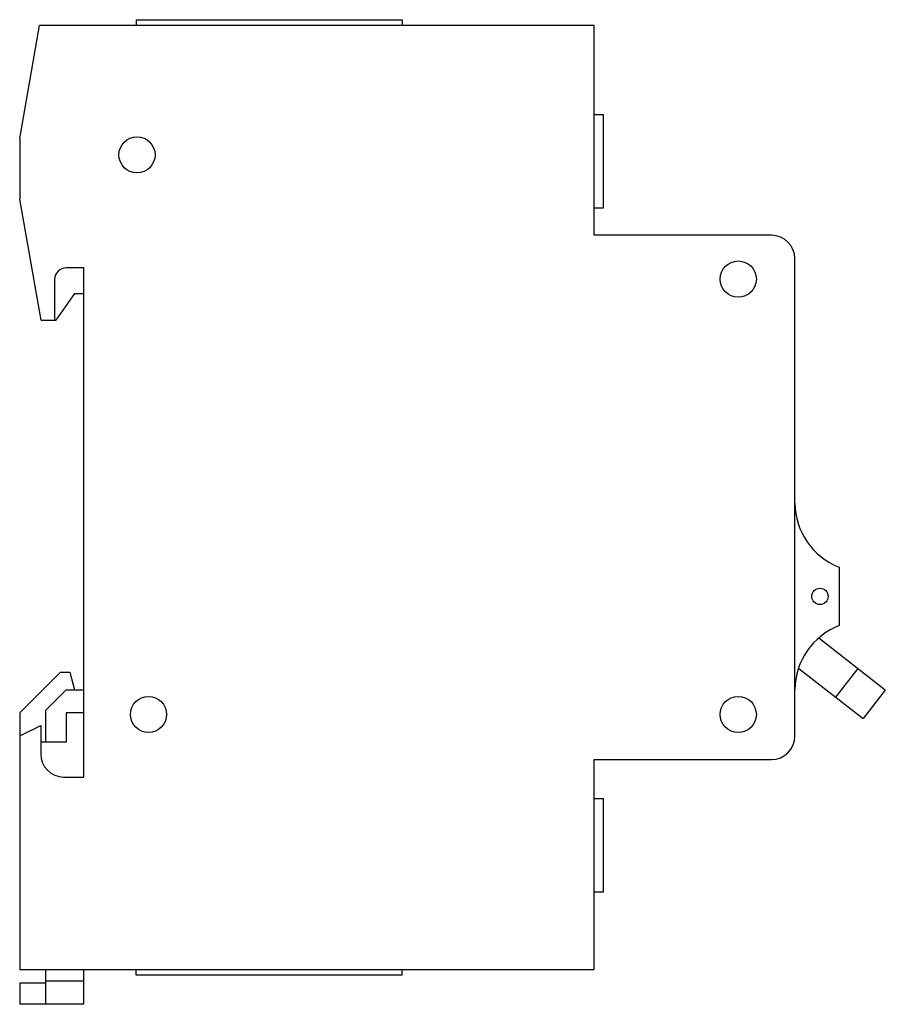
# Model space of a CAD drawing. Header units: millimetres. Extents: x 10.9 to 85.2, y 24 to 108.5.
import ezdxf

# ---------------------------------------------------------------- set-up
doc = ezdxf.new("R2010")
doc.units = ezdxf.units.MM
doc.header["$LTSCALE"] = 8.616544
doc.layers.get('0').update_dxf_attribs({"linetype": 'CONTINUOUS'})

msp = doc.modelspace()

# ---------------------------------------------------------------- linework, layer by layer
at = {"color": 7, "linetype": 'Continuous'}
for p, q in [((20.895, 108.505), (20.895, 108.005)), ((20.895, 108.505), (43.695, 108.505)), ((43.695, 108.505), (43.695, 108.005)), ((10.895, 98.305), (12.605, 108.005)), ((60.195, 108.005), (12.605, 108.005)), ((60.195, 90.005), (60.195, 108.005)), ((60.195, 100.355), (60.995, 100.355)), ((60.995, 92.355), (60.995, 100.354)), ((10.895, 98.305), (10.895, 93.105)), ((12.729, 82.705), (10.895, 93.105)), ((60.195, 92.355), (60.995, 92.355)), ((75.395, 90.005), (60.195, 90.005)), ((77.395, 47.005), (77.395, 88.005)), ((16.395, 87.205), (14.895, 87.205)), ((16.395, 43.505), (16.395, 87.205)), ((13.895, 86.205), (13.895, 82.705)), ((15.595, 85.005), (13.984, 82.705)), ((15.595, 85.005), (16.395, 85.005)), ((12.729, 82.705), (13.984, 82.705)), ((81.195, 61.522), (81.195, 56.505)), ((85.158, 50.97), (79.452, 55.429)), ((10.895, 49.005), (14.395, 52.505)), ((14.395, 52.505), (15.195, 52.505)), ((15.195, 52.505), (15.595, 51.005)), ((77.741, 52.832), (83.25, 48.528)), ((82.795, 52.817), (80.886, 50.375)), ((13.095, 49.205), (14.895, 51.005)), ((14.895, 51.005), (16.395, 51.005)), ((85.158, 50.97), (83.25, 48.528)), ((13.095, 49.205), (13.095, 46.505)), ((10.895, 49.005), (10.895, 27.005)), ((14.895, 49.005), (14.895, 46.505)), ((16.395, 49.005), (14.895, 49.005)), ((10.895, 47.044), (12.695, 47.945)), ((12.695, 47.945), (12.695, 45.505)), ((14.895, 46.505), (12.695, 46.505)), ((60.195, 45.005), (75.395, 45.005)), ((60.195, 27.005), (60.195, 45.005)), ((14.695, 43.505), (16.395, 43.505)), ((60.195, 41.655), (60.995, 41.655)), ((60.995, 33.655), (60.995, 41.654)), ((60.195, 33.655), (60.995, 33.655)), ((10.895, 27.005), (60.195, 27.005)), ((13.095, 27.005), (13.095, 24.005)), ((16.395, 24.005), (16.395, 27.005)), ((20.895, 26.505), (20.895, 27.005)), ((43.695, 26.505), (20.895, 26.505)), ((43.695, 26.505), (43.695, 27.005)), ((10.895, 25.805), (10.895, 24.005)), ((13.095, 25.805), (10.895, 25.805)), ((13.095, 26.005), (16.395, 26.005)), ((16.395, 24.005), (10.895, 24.005))]:
    msp.add_line(p, q, dxfattribs=at)
for centre, radius in [((20.958, 96.901), 1.55), ((72.546, 86.246), 1.55), ((79.553, 59.014), 0.7), ((21.95, 48.885), 1.55), ((72.546, 48.885), 1.55)]:
    msp.add_circle(centre, radius, dxfattribs=at)
for centre, radius, start, end in [((75.395, 88.005), 2, 0, 90), ((14.895, 86.205), 1, 90, 180), ((83.394, 67.105), 6, 180.83031, 248.49673), ((83.394, 50.923), 6, 111.50327, 179.16969), ((75.395, 47.005), 2, 270, 360), ((14.695, 45.505), 2, 180, 270)]:
    msp.add_arc(centre, radius, start, end, dxfattribs=at)

doc.saveas('drawing.dxf')
